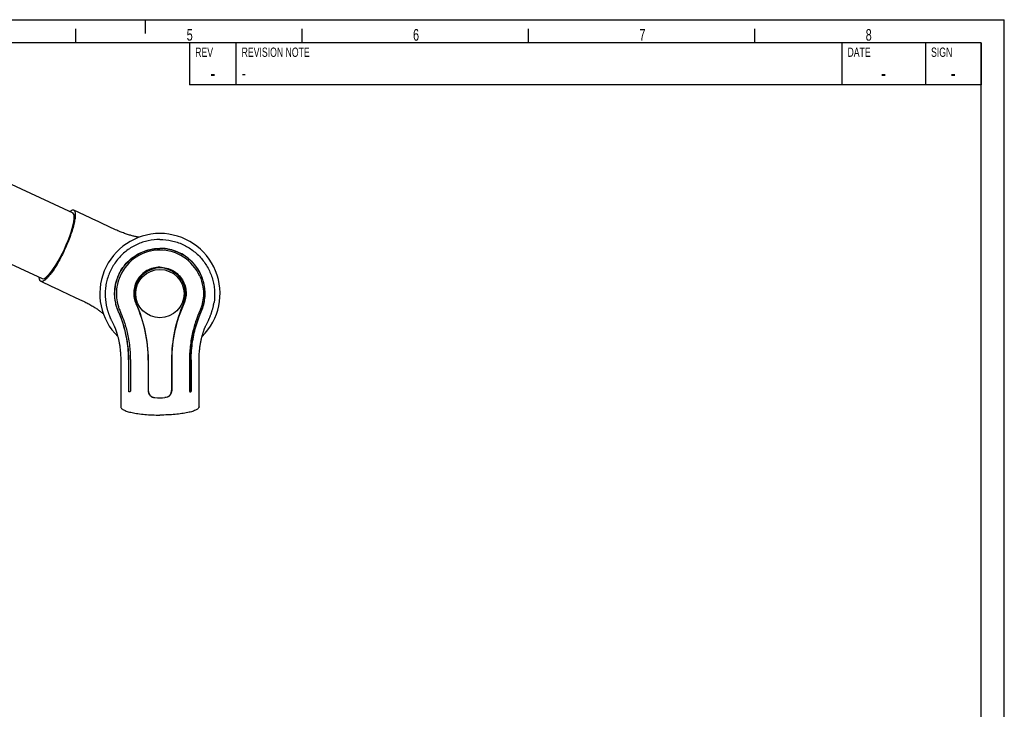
# Model space of a CAD drawing. Extents: x 0 to 420, y 0 to 297.
# Tile 9 of 9: x 208 to 420, y 148 to 297. Entities that reach past the tile are written whole.
import ezdxf

# ---------------------------------------------------------------- set-up
doc = ezdxf.new("R2010")
doc.units = 0
doc.header["$LTSCALE"] = 23.1
for name, color, linetype in [('102187_DXF_CONTINUOUS_LINE', 7, 'CONTINUOUS'), ('102351_DXF_FORMAT', 7, 'CONTINUOUS'), ('105-5475-02_DXF_CONTINUOUS', 7, 'CONTINUOUS')]:
    doc.layers.add(name, color=color, linetype=linetype)
doc.styles.get("Standard").update_dxf_attribs({"font": 'txt', "width": 0.7})
doc.styles.add('TEXTSTYLE_2', font='txt', dxfattribs={"width": 0.7})

msp = doc.modelspace()

# ---------------------------------------------------------------- linework, layer by layer
at = {"layer": '102187_DXF_CONTINUOUS_LINE', "color": 7, "linetype": 'CONTINUOUS'}
for p, q in [((181.93, 272.82), (219.33, 255.38)), ((175.34, 258.68), (212.74, 241.24))]:
    msp.add_line(p, q, dxfattribs=at)
at = {"layer": '102351_DXF_FORMAT', "color": 7, "linetype": 'CONTINUOUS'}
for p, q in [((0, 297), (420, 297)), ((235, 294), (235, 297)), ((420, 0), (420, 297)), ((220, 292), (220, 295)), ((268.75, 292), (268.75, 295)), ((317.5, 292), (317.5, 295)), ((366.25, 292), (366.25, 295)), ((415, 292), (25, 292)), ((415, 292), (244.5, 292)), ((244.5, 292), (244.5, 283)), ((254.5, 292), (254.5, 283)), ((385, 292), (385, 283)), ((403, 292), (403, 283)), ((415, 292), (415, 283)), ((415, 5), (415, 292)), ((415, 283), (244.5, 283))]:
    msp.add_line(p, q, dxfattribs=at)
at = {"layer": '105-5475-02_DXF_CONTINUOUS', "color": 7, "linetype": 'CONTINUOUS'}
for p, q in [((223.08, 254.34), (219.6, 255.96)), ((223.68, 254.06), (223.08, 254.34)), ((224.84, 253.52), (223.68, 254.06)), ((225.68, 253.13), (224.84, 253.52)), ((212.47, 240.66), (214.71, 239.62)), ((214.71, 239.62), (216.25, 238.9)), ((216.25, 238.9), (216.84, 238.62)), ((220.68, 236.83), (221.45, 236.48)), ((227.75, 232.07), (227.82, 231.92)), ((227.82, 231.92), (227.89, 231.79)), ((227.89, 231.79), (228.1, 231.36)), ((228.1, 231.36), (228.18, 231.22)), ((228.18, 231.22), (228.22, 231.12)), ((248.02, 231.12), (248.06, 231.22)), ((248.06, 231.22), (248.13, 231.36)), ((248.13, 231.36), (248.35, 231.79)), ((248.35, 231.79), (248.41, 231.92)), ((248.41, 231.92), (248.49, 232.07)), ((248.49, 232.07), (248.56, 232.23)), ((247.97, 231.03), (248.02, 231.12)), ((235.57, 223.71), (235.57, 217.14)), ((235.6, 223.71), (235.6, 217.14)), ((240.64, 223.71), (240.64, 217.14)), ((240.66, 223.71), (240.66, 217.14)), ((246.56, 222.71), (246.56, 223.55)), ((246.56, 221.55), (246.56, 222.71)), ((229.68, 221.25), (229.68, 213.65)), ((246.56, 213.65), (246.56, 221.55)), ((231.75, 217.14), (231.75, 217.02)), ((244.49, 217.14), (244.49, 217.02))]:
    msp.add_line(p, q, dxfattribs=at)
for points in [[(233.57, 250.14), (233.53, 250.15), (233.37, 250.18), (233.21, 250.21), (233.04, 250.25), (232.87, 250.29), (232.7, 250.33), (232.52, 250.37), (232.33, 250.41), (232.15, 250.46), (231.96, 250.51), (231.76, 250.57), (231.56, 250.63), (231.35, 250.69), (231.14, 250.76), (230.93, 250.83), (230.71, 250.9), (230.48, 250.98), (230.25, 251.07), (230.01, 251.15), (229.78, 251.25), (229.54, 251.34), (229.3, 251.45), (229.06, 251.55), (228.82, 251.66), (228.58, 251.77), (225.68, 253.13)], [(216.84, 238.62), (219.89, 237.2), (220.68, 236.83)], [(221.45, 236.48), (221.69, 236.36), (221.93, 236.25), (222.16, 236.13), (222.39, 236.02), (222.62, 235.9), (222.84, 235.78), (223.06, 235.65), (223.27, 235.53), (223.48, 235.41), (223.68, 235.29), (223.87, 235.17), (224.06, 235.05), (224.24, 234.93), (224.41, 234.81), (224.58, 234.7), (224.74, 234.58), (224.9, 234.47), (225.05, 234.36), (225.2, 234.25), (225.34, 234.15), (225.48, 234.04), (225.62, 233.94), (225.75, 233.83), (225.87, 233.73), (225.91, 233.7)], [(226.46, 236.13), (226.49, 235.95), (226.51, 235.79), (226.54, 235.63), (226.58, 235.47), (226.61, 235.32), (226.64, 235.16), (226.68, 235.02), (226.71, 234.87), (226.75, 234.73), (226.79, 234.59), (226.82, 234.46), (226.86, 234.33), (226.9, 234.2), (226.94, 234.07), (226.98, 233.95), (227.02, 233.82), (227.06, 233.71), (227.11, 233.59), (227.15, 233.48), (227.19, 233.36), (227.23, 233.26), (227.27, 233.15), (227.31, 233.05), (227.36, 232.95), (227.4, 232.85), (227.44, 232.75), (227.48, 232.66), (227.52, 232.57), (227.56, 232.48), (227.6, 232.39), (227.64, 232.31), (227.68, 232.23), (227.75, 232.07)], [(248.56, 232.23), (248.6, 232.31), (248.64, 232.39), (248.68, 232.48), (248.72, 232.57), (248.76, 232.66), (248.8, 232.75), (248.84, 232.85), (248.88, 232.95), (248.92, 233.05), (248.96, 233.15), (249, 233.26), (249.05, 233.36), (249.09, 233.48), (249.13, 233.59), (249.17, 233.71), (249.21, 233.82), (249.25, 233.95), (249.29, 234.07), (249.33, 234.2), (249.37, 234.33), (249.41, 234.46), (249.45, 234.59), (249.49, 234.73), (249.52, 234.87), (249.56, 235.02), (249.59, 235.16), (249.63, 235.32), (249.66, 235.47), (249.69, 235.63), (249.72, 235.79), (249.75, 235.95), (249.78, 236.13)], [(228.22, 231.12), (228.26, 231.03), (228.29, 230.99), (228.31, 230.94), (228.33, 230.89), (228.35, 230.84), (228.37, 230.79), (228.4, 230.74), (228.42, 230.68), (228.45, 230.62), (228.47, 230.56), (228.5, 230.49), (228.53, 230.42), (228.56, 230.34), (228.59, 230.26), (228.62, 230.18), (228.65, 230.09), (228.68, 229.99), (228.72, 229.89), (228.76, 229.78), (228.79, 229.67), (228.83, 229.55), (228.87, 229.43), (228.9, 229.3), (228.94, 229.17), (228.98, 229.02), (229.02, 228.88), (229.06, 228.73), (229.1, 228.57), (229.14, 228.41), (229.18, 228.24), (229.21, 228.07), (229.25, 227.9), (229.29, 227.72), (229.32, 227.53), (229.36, 227.34), (229.39, 227.15), (229.43, 226.95), (229.46, 226.74), (229.49, 226.53), (229.52, 226.31), (229.54, 226.08), (229.57, 225.85), (229.59, 225.61), (229.61, 225.37), (229.63, 225.12), (229.65, 224.86), (229.66, 224.61), (229.67, 224.35), (229.68, 224.09), (229.68, 223.82), (229.68, 223.55), (229.68, 223.28), (229.68, 221.25)], [(246.56, 223.55), (246.56, 223.82), (246.56, 224.09), (246.57, 224.35), (246.57, 224.61), (246.59, 224.86), (246.6, 225.12), (246.62, 225.37), (246.64, 225.61), (246.67, 225.85), (246.69, 226.08), (246.72, 226.31), (246.75, 226.53), (246.78, 226.74), (246.81, 226.95), (246.84, 227.15), (246.88, 227.34), (246.91, 227.53), (246.95, 227.72), (246.98, 227.9), (247.02, 228.07), (247.06, 228.24), (247.1, 228.41), (247.14, 228.57), (247.18, 228.73), (247.21, 228.88), (247.25, 229.02), (247.29, 229.17), (247.33, 229.3), (247.37, 229.43), (247.41, 229.55), (247.44, 229.67), (247.48, 229.78), (247.52, 229.89), (247.55, 229.99), (247.58, 230.09), (247.62, 230.18), (247.65, 230.26), (247.68, 230.34), (247.71, 230.42), (247.74, 230.49), (247.76, 230.56), (247.79, 230.62), (247.81, 230.68), (247.84, 230.74), (247.86, 230.79), (247.88, 230.84), (247.91, 230.89), (247.93, 230.94), (247.95, 230.99), (247.97, 231.03)]]:
    msp.add_lwpolyline(points, dxfattribs=at)
msp.add_circle((238.12, 238.01), 5.2, dxfattribs=at)
for centre, radius, start, end in [((238.12, 238.01), 12.95, 314.4521, 225.5479), ((238.12, 238.01), 9.37, 90.0038, 156.1448), ((238.12, 238.01), 9.37, 23.8552, 89.9962), ((238.12, 238.01), 5.52, 336.5124, 203.4876), ((211.42, 243.46), 3.17, 307.433, 308.3059), ((211.25, 243.68), 3.45, 308.3097, 309.4363), ((205.54, 223.71), 30.06, 359.9977, 23.7368), ((270.69, 223.71), 30.06, 156.2632, 180.0023), ((231.59, 217.03), 0.183, 256.6406, 265.6921), ((231.56, 217.06), 0.214, 270.0097, 272.3259), ((237.12, 217.14), 1.52, 180, 266.8981), ((239.12, 217.14), 1.52, 273.1019, 360), ((244.65, 217.03), 0.183, 274.3079, 283.3594), ((244.68, 217.06), 0.214, 267.6741, 269.9903), ((238.12, 236.93), 21.35, 267.0917, 272.9083), ((238.12, 235.59), 20, 266.8981, 273.1019)]:
    msp.add_arc(centre, radius, start, end, dxfattribs=at)
msp.add_ellipse((216.04, 248.31), major_axis=(3.3, 7.07), ratio=0.212557, start_param=-3.141593, end_param=0, dxfattribs=at)
for points, knots in [([(217.66, 247.55), (217.9, 248.06), (218.34, 249.05), (218.91, 250.52), (219.38, 251.9), (219.67, 252.98), (219.83, 253.75), (219.91, 254.25), (219.95, 254.7), (219.96, 255.08), (219.93, 255.4), (219.86, 255.66), (219.76, 255.85), (219.66, 255.93), (219.6, 255.96)], [0, 0, 0, 0, 0.186902, 0.366509, 0.532006, 0.677472, 0.741191, 0.79827, 0.848388, 0.891371, 0.92726, 0.956445, 0.979965, 1, 1, 1, 1]), ([(219.6, 255.96), (219.55, 255.99), (219.42, 256.01), (219.2, 255.96), (218.96, 255.85), (218.8, 255.74), (218.71, 255.67)], [0, 0, 0, 0, 0.183889, 0.400166, 0.669035, 1, 1, 1, 1]), ([(238.12, 249.69), (237.27, 249.69), (235.58, 249.5), (233.16, 248.69), (231.34, 247.6), (230.04, 246.51), (228.87, 245.29), (227.67, 243.54), (226.86, 241.57), (226.48, 239.92), (226.28, 238.24), (226.33, 236.97), (226.46, 236.13)], [0, 0, 0, 0, 0.124952, 0.249907, 0.374863, 0.437431, 0.499999, 0.624954, 0.749909, 0.812477, 0.875045, 1, 1, 1, 1]), ([(238.12, 249.69), (238.96, 249.69), (240.65, 249.5), (243.07, 248.69), (244.9, 247.6), (246.19, 246.51), (247.36, 245.29), (248.57, 243.54), (249.37, 241.57), (249.75, 239.92), (249.96, 238.24), (249.9, 236.97), (249.78, 236.13)], [0, 0, 0, 0, 0.124952, 0.249907, 0.374863, 0.437431, 0.499999, 0.624954, 0.749909, 0.812477, 0.875045, 1, 1, 1, 1]), ([(217.66, 247.55), (217.32, 246.82), (216.63, 245.44), (215.68, 243.83), (214.92, 242.7), (214.4, 242.02), (213.92, 241.46), (213.59, 241.14), (213.44, 241.01)], [0, 0, 0, 0, 0.308581, 0.59168, 0.716613, 0.827369, 0.922209, 1, 1, 1, 1]), ([(229.19, 234.12), (229.04, 234.46), (228.78, 235.16), (228.48, 236.38), (228.34, 237.72), (228.41, 239.25), (228.69, 240.62), (229.2, 242.03), (229.89, 243.32), (230.86, 244.58), (232.02, 245.67), (233.34, 246.56), (234.81, 247.23), (236.11, 247.58), (237.23, 247.73), (237.82, 247.76), (238.12, 247.76)], [0, 0, 0, 0, 0.057384, 0.115006, 0.196507, 0.265858, 0.352158, 0.41307, 0.498305, 0.577687, 0.65904, 0.745439, 0.824064, 0.908588, 0.954186, 1, 1, 1, 1]), ([(229.23, 234.12), (229.09, 234.43), (228.84, 235.09), (228.48, 236.5), (228.32, 238.44), (228.65, 240.41), (229.21, 241.93), (229.96, 243.39), (231.25, 245.03), (232.92, 246.29), (234.42, 247.02), (235.62, 247.42), (236.86, 247.67), (237.7, 247.72), (238.12, 247.72)], [0, 0, 0, 0, 0.052855, 0.108798, 0.228278, 0.353136, 0.416537, 0.480339, 0.608749, 0.738351, 0.80361, 0.869008, 0.934486, 1, 1, 1, 1]), ([(247.04, 234.12), (247.19, 234.46), (247.45, 235.16), (247.75, 236.38), (247.89, 237.72), (247.82, 239.25), (247.54, 240.62), (247.03, 242.03), (246.34, 243.32), (245.38, 244.58), (244.21, 245.67), (242.89, 246.56), (241.43, 247.23), (240.12, 247.58), (239, 247.73), (238.41, 247.76), (238.12, 247.76)], [0, 0, 0, 0, 0.057384, 0.115006, 0.196507, 0.265858, 0.352158, 0.41307, 0.498305, 0.577687, 0.65904, 0.745439, 0.824064, 0.908588, 0.954186, 1, 1, 1, 1]), ([(247.01, 234.12), (247.14, 234.43), (247.39, 235.09), (247.76, 236.5), (247.91, 238.44), (247.59, 240.41), (247.03, 241.93), (246.28, 243.39), (244.99, 245.03), (243.31, 246.29), (241.81, 247.02), (240.62, 247.42), (239.38, 247.67), (238.54, 247.72), (238.12, 247.72)], [0, 0, 0, 0, 0.052855, 0.108798, 0.228278, 0.353136, 0.416537, 0.480339, 0.608749, 0.738351, 0.80361, 0.869008, 0.934486, 1, 1, 1, 1]), ([(229.55, 241.8), (229.22, 241.06), (228.8, 239.65), (228.7, 237.62), (228.91, 236.13), (229.22, 235.04), (229.42, 234.51), (229.54, 234.25)], [0, 0, 0, 0, 0.312013, 0.561363, 0.781044, 0.88863, 1, 1, 1, 1]), ([(238.12, 243.7), (237.63, 243.7), (236.65, 243.58), (235.29, 243.02), (234.12, 242.14), (233.23, 241.01), (232.66, 239.72), (232.43, 238.35), (232.52, 237.01), (232.79, 236.17), (232.97, 235.78)], [0, 0, 0, 0, 0.130736, 0.261011, 0.390275, 0.517856, 0.643059, 0.765244, 0.88406, 1, 1, 1, 1]), ([(238.12, 243.7), (238.61, 243.7), (239.58, 243.58), (240.95, 243.02), (242.11, 242.14), (243.01, 241.01), (243.58, 239.72), (243.81, 238.35), (243.71, 237.01), (243.44, 236.17), (243.27, 235.78)], [0, 0, 0, 0, 0.130736, 0.261011, 0.390275, 0.517856, 0.643059, 0.765244, 0.88406, 1, 1, 1, 1]), ([(246.69, 241.8), (247.01, 241.06), (247.43, 239.65), (247.54, 237.62), (247.33, 236.13), (247.02, 235.04), (246.81, 234.51), (246.7, 234.25)], [0, 0, 0, 0, 0.312013, 0.561363, 0.781044, 0.88863, 1, 1, 1, 1]), ([(212.47, 240.66), (212.41, 240.69), (212.31, 240.77), (212.21, 240.97), (212.14, 241.23), (212.12, 241.42), (212.12, 241.53)], [0, 0, 0, 0, 0.183889, 0.400166, 0.669035, 1, 1, 1, 1]), ([(213.35, 240.94), (213.26, 240.88), (213.1, 240.77), (212.87, 240.65), (212.65, 240.61), (212.52, 240.64), (212.47, 240.66)], [0, 0, 0, 0, 0.329927, 0.598452, 0.815135, 1, 1, 1, 1]), ([(232.97, 235.78), (233.8, 233.95), (235.13, 229.99), (235.57, 225.84), (235.57, 223.71)], [0, 0, 0, 0, 0.485728, 1, 1, 1, 1]), ([(243.27, 235.78), (242.43, 233.95), (241.11, 229.99), (240.66, 225.84), (240.66, 223.71)], [0, 0, 0, 0, 0.485728, 1, 1, 1, 1]), ([(231.38, 223.73), (231.38, 225.08), (231.18, 227.64), (230.46, 230.73), (229.74, 232.82), (229.35, 233.75), (229.19, 234.12)], [0, 0, 0, 0, 0.378784, 0.7174, 0.886853, 1, 1, 1, 1]), ([(231.41, 223.73), (231.41, 224.68), (231.31, 226.57), (230.85, 229.3), (230.16, 231.82), (229.55, 233.39), (229.23, 234.12)], [0, 0, 0, 0, 0.267049, 0.528321, 0.775629, 1, 1, 1, 1]), ([(229.54, 234.25), (229.6, 234.1), (229.93, 233.34), (230.54, 231.71), (231.09, 229.71), (231.45, 227.78), (231.64, 226.28), (231.73, 224.9), (231.75, 224.09), (231.75, 223.73)], [0, 0, 0, 0, 0.045663, 0.2294, 0.480782, 0.618909, 0.773644, 0.901382, 1, 1, 1, 1]), ([(246.7, 234.25), (246.63, 234.1), (246.3, 233.34), (245.7, 231.71), (245.15, 229.71), (244.79, 227.78), (244.6, 226.28), (244.5, 224.9), (244.49, 224.09), (244.49, 223.73)], [0, 0, 0, 0, 0.045663, 0.2294, 0.480782, 0.618909, 0.773644, 0.901382, 1, 1, 1, 1]), ([(244.82, 223.73), (244.82, 224.68), (244.93, 226.57), (245.38, 229.3), (246.08, 231.82), (246.69, 233.39), (247.01, 234.12)], [0, 0, 0, 0, 0.267049, 0.528321, 0.775629, 1, 1, 1, 1]), ([(244.86, 223.73), (244.86, 225.08), (245.06, 227.64), (245.77, 230.73), (246.5, 232.82), (246.88, 233.75), (247.04, 234.12)], [0, 0, 0, 0, 0.378784, 0.7174, 0.886853, 1, 1, 1, 1]), ([(231.38, 223.73), (231.38, 222.61), (231.38, 220.37), (231.38, 218.13), (231.38, 217.01)], [0, 0, 0, 0, 0.5, 1, 1, 1, 1]), ([(231.41, 217.01), (231.41, 218.13), (231.41, 220.37), (231.41, 222.61), (231.41, 223.73)], [0, 0, 0, 0, 0.5, 1, 1, 1, 1]), ([(231.75, 223.73), (231.75, 223.14), (231.75, 222.04), (231.75, 220.43), (231.75, 218.83), (231.75, 217.74), (231.75, 217.14)], [0, 0, 0, 0, 0.270891, 0.500242, 0.729758, 1, 1, 1, 1]), ([(244.49, 223.73), (244.49, 223.14), (244.49, 222.04), (244.49, 220.43), (244.49, 218.83), (244.49, 217.74), (244.49, 217.14)], [0, 0, 0, 0, 0.270891, 0.500242, 0.729758, 1, 1, 1, 1]), ([(244.83, 217.01), (244.83, 218.13), (244.82, 220.37), (244.82, 222.61), (244.82, 223.73)], [0, 0, 0, 0, 0.5, 1, 1, 1, 1]), ([(244.86, 223.73), (244.86, 222.61), (244.86, 220.37), (244.86, 218.13), (244.86, 217.01)], [0, 0, 0, 0, 0.5, 1, 1, 1, 1]), ([(231.56, 216.84), (231.53, 216.84), (231.49, 216.85), (231.43, 216.89), (231.39, 216.95), (231.38, 216.99), (231.38, 217.01)], [0, 0, 0, 0, 0.279917, 0.527455, 0.75607, 1, 1, 1, 1]), ([(231.55, 216.85), (231.53, 216.85), (231.5, 216.86), (231.46, 216.89), (231.42, 216.94), (231.41, 216.99), (231.41, 217.01)], [0, 0, 0, 0, 0.210139, 0.433809, 0.689926, 1, 1, 1, 1]), ([(231.75, 217.02), (231.75, 216.99), (231.74, 216.95), (231.69, 216.88), (231.62, 216.85), (231.57, 216.84)], [0, 0, 0, 0, 0.243261, 0.46985, 1, 1, 1, 1]), ([(235.57, 217.14), (235.57, 216.95), (235.65, 216.55), (235.97, 216.05), (236.46, 215.71), (236.84, 215.62), (237.03, 215.61)], [0, 0, 0, 0, 0.252109, 0.501927, 0.750416, 1, 1, 1, 1]), ([(240.66, 217.14), (240.66, 216.95), (240.58, 216.55), (240.26, 216.05), (239.78, 215.71), (239.39, 215.62), (239.2, 215.61)], [0, 0, 0, 0, 0.252109, 0.501927, 0.750416, 1, 1, 1, 1]), ([(244.49, 217.02), (244.49, 216.99), (244.5, 216.95), (244.55, 216.88), (244.62, 216.85), (244.67, 216.84)], [0, 0, 0, 0, 0.243261, 0.46985, 1, 1, 1, 1]), ([(244.68, 216.84), (244.7, 216.84), (244.75, 216.85), (244.81, 216.89), (244.85, 216.95), (244.86, 216.99), (244.86, 217.01)], [0, 0, 0, 0, 0.279917, 0.527455, 0.75607, 1, 1, 1, 1]), ([(244.69, 216.85), (244.7, 216.85), (244.73, 216.86), (244.78, 216.89), (244.82, 216.94), (244.83, 216.99), (244.83, 217.01)], [0, 0, 0, 0, 0.210139, 0.433809, 0.689926, 1, 1, 1, 1]), ([(229.68, 213.65), (229.68, 213.59), (229.71, 213.46), (229.84, 213.28), (230.05, 213.12), (230.32, 212.95), (230.67, 212.8), (231.09, 212.65), (231.58, 212.51), (232.35, 212.33), (233.45, 212.14), (234.9, 211.98), (236.47, 211.88), (237.56, 211.86), (238.12, 211.86)], [0, 0, 0, 0, 0.020034, 0.043551, 0.072734, 0.108621, 0.151601, 0.201716, 0.258795, 0.322514, 0.467981, 0.633482, 0.813093, 1, 1, 1, 1]), ([(246.56, 213.65), (246.56, 213.59), (246.52, 213.46), (246.39, 213.28), (246.19, 213.12), (245.91, 212.95), (245.56, 212.8), (245.14, 212.65), (244.65, 212.51), (243.88, 212.33), (242.79, 212.14), (241.34, 211.98), (239.76, 211.88), (238.67, 211.86), (238.12, 211.86)], [0, 0, 0, 0, 0.020034, 0.043551, 0.072734, 0.108621, 0.151601, 0.201716, 0.258795, 0.322514, 0.467981, 0.633482, 0.813093, 1, 1, 1, 1])]:
    msp.add_open_spline(points, degree=3, knots=knots, dxfattribs=at)

# ---------------------------------------------------------------- texts
at = {"layer": '102351_DXF_FORMAT', "color": 7, "linetype": 'CONTINUOUS', "char_height": 2.5, "attachment_point": 1}
for s, insert, width in [('5', (243.89, 294.98), 2.6786), ('6', (292.64, 294.98), 2.9464), ('7', (341.39, 294.98), 2.9464), ('8', (390.14, 294.98), 2.9464)]:
    msp.add_mtext(s, dxfattribs=dict(at, insert=insert, width=width))
at = {"layer": '102351_DXF_FORMAT', "color": 2, "linetype": 'CONTINUOUS', "style": 'TEXTSTYLE_2'}
for s, insert, char_height, width, attachment_point in [('REV', (245.72, 291), 2, 4.2, 1), ('REVISION NOTE', (255.72, 291), 2, 18.2, 1), ('DATE', (386.22, 291), 2, 5.6, 1), ('SIGN', (404.22, 291), 2, 5.6, 1), ('-', (249.5, 287.25), 3.5, 2.45, 2), ('-', (255.72, 287), 3, 2.1, 1), ('-', (394, 287.25), 3.5, 2.45, 2), ('-', (409, 287.25), 3.5, 2.45, 2)]:
    msp.add_mtext(s, dxfattribs=dict(at, insert=insert, char_height=char_height, width=width, attachment_point=attachment_point))

doc.saveas('drawing.dxf')
